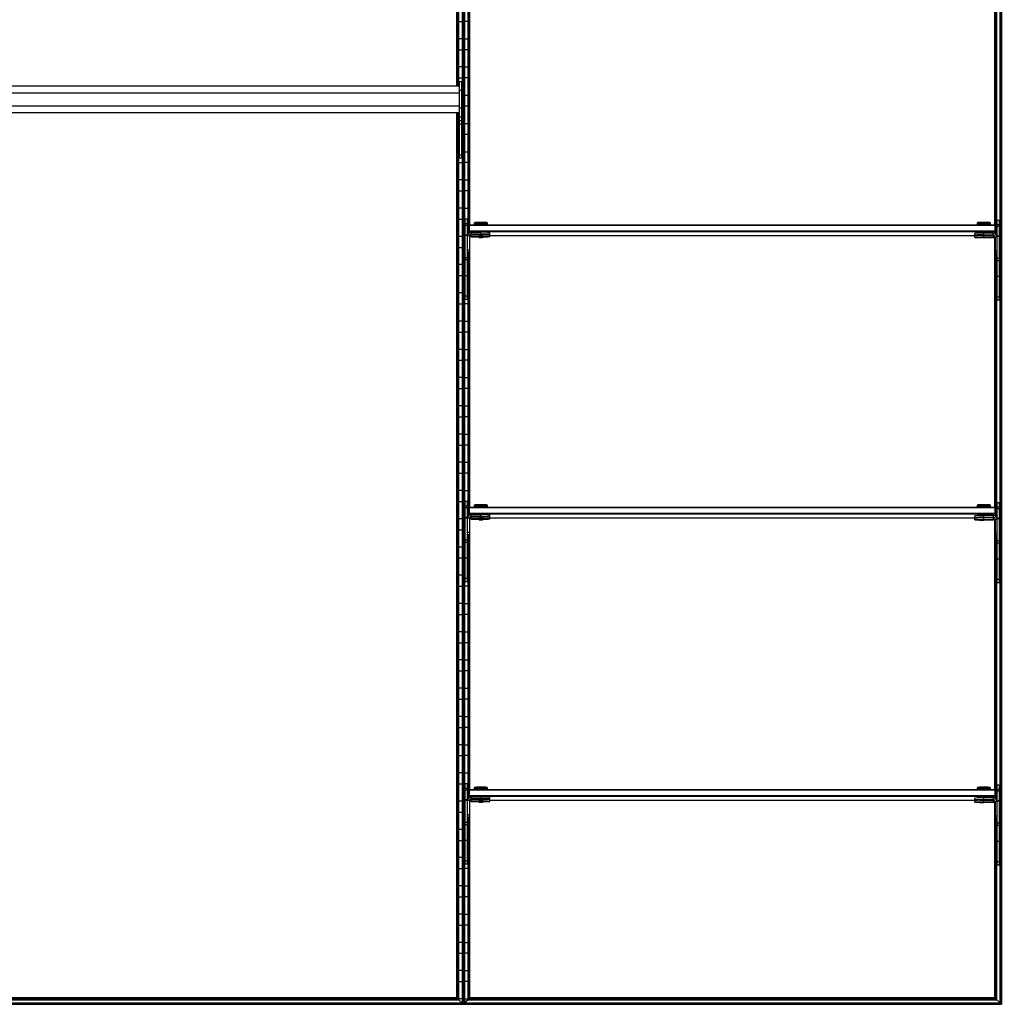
# Model space of a CAD drawing. Header units: millimetres. Extents: x -305 to 1920, y -1200 to 1200.
# Tile 2 of 4: x 808 to 1920, y -1200 to -84. Entities that reach past the tile are written whole.
import ezdxf

# ---------------------------------------------------------------- set-up
doc = ezdxf.new("R2010")
doc.units = ezdxf.units.MM

msp = doc.modelspace()

# ---------------------------------------------------------------- linework, layer by layer
at = {"color": 7, "linetype": 'Continuous', "lineweight": 25}
for p, q in [((1309.1, 1198.5), (1309.1, -1198.5)), ((1309.5, -1198.8), (1309.5, 1198.8)), ((1310.3, 1199.7), (1310.3, -1199.7)), ((1310.6, -1200), (1310.6, 1200)), ((1311, 1199.7), (1311, -1199.7)), ((1311.8, -1198.8), (1311.8, 1198.8)), ((1312.1, 1198.5), (1312.1, -1198.5)), ((1918.9, -1198.5), (1918.9, 1198.5)), ((1919.2, 1198.8), (1919.2, -1198.8)), ((1920, -1199.7), (1920, 1199.7)), ((1920.4, 1200), (1920.4, -1200)), ((1303.2, -159.5), (1303.2, 767.2)), ((1303.9, 767.2), (1303.9, -159.5)), ((1304.2, -159.5), (1304.2, 767.2)), ((1305, 767.2), (1305, -159.5)), ((1305.4, -159.5), (1305.4, 767.2)), ((1318.1, -316.5), (1318.1, -10.7)), ((1912.9, -316.5), (1912.9, -11.7)), ((1315.9, -327.5), (1315.9, -28.1)), ((1316.2, -28.1), (1316.2, -326.9)), ((1317, -317), (1317, -28.1)), ((1317.4, -28.1), (1317.4, -316.6)), ((1913.6, -316.6), (1913.6, -29.1)), ((1914, -29.1), (1914, -317)), ((1914.8, -327.9), (1914.8, -29.1)), ((1915.1, -29.1), (1915.1, -328.5)), ((1305.4, -86.2), (1309.1, -86.2)), ((1315.9, -86.2), (1312.1, -86.2)), ((1309.1, -105.8), (1305.4, -105.8)), ((1312.1, -105.8), (1315.9, -105.8)), ((1305.4, -118.2), (1309.1, -118.2)), ((1315.9, -118.2), (1312.1, -118.2)), ((1309.1, -137.8), (1305.4, -137.8)), ((1312.1, -137.8), (1315.9, -137.8)), ((1305.4, -150.2), (1309.1, -150.2)), ((1308.7, -154.5), (1305.7, -154.5)), ((1305.7, -154.5), (1305.7, -241.2)), ((1308.7, -154.5), (1308.7, -241.2)), ((1315.9, -150.2), (1312.1, -150.2)), ((1305.7, -159.5), (309.7, -159.5)), ((309.7, -166.9), (1305.7, -166.9)), ((1308.7, -164.3), (1305.7, -164.3)), ((1309.1, -169.8), (1308.7, -169.8)), ((1312.1, -169.8), (1315.9, -169.8)), ((309.7, -181.9), (1305.7, -181.9)), ((309.7, -189.5), (1305.7, -189.5)), ((1303.2, -1192.5), (1303.2, -189.5)), ((1303.9, -189.5), (1303.9, -1193.2)), ((1304.2, -1193.6), (1304.2, -189.5)), ((1305, -189.5), (1305, -1194.4)), ((1305.4, -1194.8), (1305.4, -189.5)), ((1308.7, -184.3), (1305.7, -184.3)), ((1308.7, -184.5), (1305.7, -184.5)), ((1308.7, -182.2), (1309.1, -182.2)), ((1315.9, -182.2), (1312.1, -182.2)), ((1308.7, -194.5), (1305.7, -194.5)), ((1308.7, -198.9), (1305.7, -198.9)), ((1305.7, -201.8), (1305.4, -201.8)), ((1308.7, -202.5), (1305.7, -202.5)), ((1309.1, -201.8), (1308.7, -201.8)), ((1312.1, -201.8), (1315.9, -201.8)), ((1305.4, -214.2), (1305.7, -214.2)), ((1308.7, -214.2), (1309.1, -214.2)), ((1315.9, -214.2), (1312.1, -214.2)), ((1305.7, -233.8), (1305.4, -233.8)), ((1309.1, -233.8), (1308.7, -233.8)), ((1312.1, -233.8), (1315.9, -233.8)), ((1308.7, -237.6), (1305.7, -237.6)), ((1308.7, -241.2), (1305.7, -241.2)), ((1305.4, -246.2), (1309.1, -246.2)), ((1315.9, -246.2), (1312.1, -246.2)), ((1309.1, -265.8), (1305.4, -265.8)), ((1312.1, -265.8), (1315.9, -265.8)), ((1305.4, -278.2), (1309.1, -278.2)), ((1315.9, -278.2), (1312.1, -278.2)), ((1309.1, -297.8), (1305.4, -297.8)), ((1312.1, -297.8), (1315.9, -297.8)), ((1305.4, -310.2), (1309.1, -310.2)), ((1315.9, -310.2), (1312.1, -310.2)), ((1312.5, -401.2), (1312.5, -310.2)), ((1315.5, -401.2), (1315.5, -310.2)), ((1915.5, -402.2), (1915.5, -311.2)), ((1915.5, -311.2), (1918.5, -311.2)), ((1918.5, -402.2), (1918.5, -311.2)), ((1315.5, -315.5), (1312.5, -315.5)), ((1315.5, -317.4), (1312.5, -317.4)), ((1316.5, -317.5), (1317.5, -316.5)), ((1316.5, -317.5), (1316.5, -326.5)), ((1316.5, -317.5), (1317.5, -317.5)), ((1317.5, -323.5), (1316.5, -323.5)), ((1317.5, -324.5), (1316.5, -323.5)), ((1317.5, -325.7), (1317.5, -316.5)), ((1317.5, -316.5), (1913.5, -316.5)), ((1913.5, -317.5), (1317.5, -317.5)), ((1317.5, -323.5), (1913.5, -323.5)), ((1323.7, -314.1), (1323, -314.9)), ((1323, -314.9), (1323, -316.3)), ((1323.7, -316.3), (1323.7, -316.5)), ((1330.5, -316.2), (1330.5, -314)), ((1330.5, -316.2), (1330.5, -316.5)), ((1338, -314.9), (1337.2, -314.1)), ((1337.2, -316.5), (1337.2, -316.3)), ((1338, -316.3), (1338, -314.9)), ((1893.7, -314.1), (1893, -314.9)), ((1893, -314.9), (1893, -316.3)), ((1893.7, -316.3), (1893.7, -316.5)), ((1900.5, -316.2), (1900.5, -314)), ((1900.5, -316.2), (1900.5, -316.5)), ((1908, -314.9), (1907.2, -314.1)), ((1907.2, -316.5), (1907.2, -316.3)), ((1908, -316.3), (1908, -314.9)), ((1913.5, -326.7), (1913.5, -316.5)), ((1914.5, -317.5), (1913.5, -316.5)), ((1914.5, -317.5), (1913.5, -317.5)), ((1913.5, -323.5), (1914.5, -323.5)), ((1913.5, -324.5), (1914.5, -323.5)), ((1914.5, -317.5), (1914.5, -327.5)), ((1918.5, -316.5), (1915.5, -316.5)), ((1918.5, -318.4), (1915.5, -318.4)), ((1309.1, -329.8), (1305.4, -329.8)), ((1312.1, -329.8), (1312.5, -329.8)), ((1315.5, -328.4), (1312.5, -328.4)), ((1315.5, -328.9), (1312.5, -328.9)), ((1317.5, -329.2), (1315.5, -329.2)), ((1913.5, -324.5), (1317.5, -324.5)), ((1317.5, -329.2), (1317.5, -348.1)), ((1318.1, -636.5), (1318.1, -330.7)), ((1319.5, -327.5), (1319.5, -325.2)), ((1330.5, -325.2), (1319.5, -325.2)), ((1330.5, -327.2), (1319.5, -327.2)), ((1319.5, -327.5), (1328, -327.5)), ((1319.5, -330.1), (1319.5, -327.8)), ((1328, -327.8), (1319.5, -327.8)), ((1330.5, -329.8), (1319.5, -329.8)), ((1319.5, -330.1), (1328, -330.1)), ((1328, -327.3), (1328, -327.8)), ((1328, -327.8), (1328.5, -328.3)), ((1328, -330), (1328, -330.5)), ((1328, -330.5), (1328.5, -331)), ((1330.5, -327.2), (1330.5, -325.2)), ((1330.5, -328.3), (1330.5, -327.3)), ((1330.5, -329.8), (1330.5, -328.4)), ((1330.5, -330.9), (1330.5, -329.9)), ((1332.5, -328.3), (1333, -327.8)), ((1332.5, -331), (1333, -330.5)), ((1333, -327.8), (1333, -327.3)), ((1333, -330.5), (1333, -330)), ((1340.5, -327.3), (1340.5, -325.3)), ((1340.5, -330), (1340.5, -328)), ((1340.5, -328.8), (1893.7, -328.8)), ((1890.5, -328.3), (1890.5, -326.3)), ((1890.5, -331), (1890.5, -329)), ((1893.7, -325.3), (1893.7, -326.2)), ((1893.7, -328.5), (1893.7, -328.8)), ((1898.5, -328.3), (1898.5, -328.3)), ((1898.5, -330.9), (1898.5, -331)), ((1900.5, -328.2), (1900.5, -325.2)), ((1911.5, -326.2), (1900.5, -326.2)), ((1911.5, -328.2), (1900.5, -328.2)), ((1900.5, -328.3), (1900.5, -328.3)), ((1900.5, -328.4), (1900.5, -328.4)), ((1900.5, -328.5), (1911.5, -328.5)), ((1900.5, -330.8), (1900.5, -328.5)), ((1911.5, -328.8), (1900.5, -328.8)), ((1911.5, -330.8), (1900.5, -330.8)), ((1900.5, -330.9), (1900.5, -330.9)), ((1900.5, -331), (1900.5, -331)), ((1900.5, -331.1), (1911.5, -331.1)), ((1902.5, -328.3), (1902.5, -328.3)), ((1902.5, -331), (1902.5, -330.9)), ((1907.2, -326.2), (1907.2, -325.3)), ((1907.2, -328.8), (1907.2, -328.5)), ((1911.5, -328.5), (1911.5, -326.2)), ((1911.5, -331.1), (1911.5, -328.8)), ((1912, -328.8), (1912.5, -328.8)), ((1912.9, -636.5), (1912.9, -331.7)), ((1913.5, -330.2), (1915.5, -330.2)), ((1913.5, -330.2), (1913.5, -349.1)), ((1918.5, -329.4), (1915.5, -329.4)), ((1918.5, -329.9), (1915.5, -329.9)), ((1305.4, -342.2), (1309.1, -342.2)), ((1312.5, -342.2), (1312.1, -342.2)), ((1317.5, -345.2), (1315.5, -345.2)), ((1317.5, -345.5), (1315.5, -345.5)), ((1315.5, -353.9), (1312.5, -353.9)), ((1315.5, -356.5), (1312.5, -356.5)), ((1317.5, -347.8), (1315.5, -347.8)), ((1317.5, -348.1), (1315.5, -348.1)), ((1315.9, -647.5), (1315.9, -348.1)), ((1316.2, -348.1), (1316.2, -646.9)), ((1317, -637), (1317, -348.1)), ((1317.4, -348.1), (1317.4, -636.6)), ((1913.5, -346.2), (1915.5, -346.2)), ((1913.5, -346.5), (1915.5, -346.5)), ((1913.5, -348.8), (1915.5, -348.8)), ((1913.5, -349.1), (1915.5, -349.1)), ((1913.6, -636.6), (1913.6, -349.1)), ((1914, -349.1), (1914, -637)), ((1914.8, -647.9), (1914.8, -349.1)), ((1915.1, -349.1), (1915.1, -648.5)), ((1918.5, -354.9), (1915.5, -354.9)), ((1309.1, -361.8), (1305.4, -361.8)), ((1312.1, -361.8), (1312.5, -361.8)), ((1315.5, -361.8), (1315.9, -361.8)), ((1918.5, -357.5), (1915.5, -357.5)), ((1305.4, -374.2), (1309.1, -374.2)), ((1312.5, -374.2), (1312.1, -374.2)), ((1315.5, -374.4), (1312.5, -374.4)), ((1315.9, -374.2), (1315.5, -374.2)), ((1918.5, -375.4), (1915.5, -375.4)), ((1309.1, -393.8), (1305.4, -393.8)), ((1312.1, -393.8), (1312.5, -393.8)), ((1315.5, -397.6), (1312.5, -397.6)), ((1315.5, -401.2), (1312.5, -401.2)), ((1315.5, -393.8), (1315.9, -393.8)), ((1918.5, -398.6), (1915.5, -398.6)), ((1305.4, -406.2), (1309.1, -406.2)), ((1315.9, -406.2), (1312.1, -406.2)), ((1918.5, -402.2), (1915.5, -402.2)), ((1309.1, -425.8), (1305.4, -425.8)), ((1312.1, -425.8), (1315.9, -425.8)), ((1305.4, -438.2), (1309.1, -438.2)), ((1315.9, -438.2), (1312.1, -438.2)), ((1309.1, -457.8), (1305.4, -457.8)), ((1312.1, -457.8), (1315.9, -457.8)), ((1305.4, -470.2), (1309.1, -470.2)), ((1315.9, -470.2), (1312.1, -470.2)), ((1309.1, -489.8), (1305.4, -489.8)), ((1312.1, -489.8), (1315.9, -489.8)), ((1305.4, -502.2), (1309.1, -502.2)), ((1315.9, -502.2), (1312.1, -502.2)), ((1309.1, -521.8), (1305.4, -521.8)), ((1312.1, -521.8), (1315.9, -521.8)), ((1305.4, -534.2), (1309.1, -534.2)), ((1315.9, -534.2), (1312.1, -534.2)), ((1309.1, -553.8), (1305.4, -553.8)), ((1312.1, -553.8), (1315.9, -553.8)), ((1305.4, -566.2), (1309.1, -566.2)), ((1315.9, -566.2), (1312.1, -566.2)), ((1309.1, -585.8), (1305.4, -585.8)), ((1312.1, -585.8), (1315.9, -585.8)), ((1305.4, -598.2), (1309.1, -598.2)), ((1315.9, -598.2), (1312.1, -598.2)), ((1309.1, -617.8), (1305.4, -617.8)), ((1312.1, -617.8), (1315.9, -617.8)), ((1305.4, -630.2), (1309.1, -630.2)), ((1315.9, -630.2), (1312.1, -630.2)), ((1312.5, -721.2), (1312.5, -630.2)), ((1315.5, -635.5), (1312.5, -635.5)), ((1315.5, -721.2), (1315.5, -630.2)), ((1323.7, -634.1), (1323, -634.9)), ((1323, -634.9), (1323, -636.3)), ((1330.5, -636.2), (1330.5, -634)), ((1338, -634.9), (1337.2, -634.1)), ((1338, -636.3), (1338, -634.9)), ((1893.7, -634.1), (1893, -634.9)), ((1893, -634.9), (1893, -636.3)), ((1900.5, -636.2), (1900.5, -634)), ((1908, -634.9), (1907.2, -634.1)), ((1908, -636.3), (1908, -634.9)), ((1915.5, -722.2), (1915.5, -631.2)), ((1915.5, -631.2), (1918.5, -631.2)), ((1918.5, -722.2), (1918.5, -631.2)), ((1315.5, -637.4), (1312.5, -637.4)), ((1316.5, -637.5), (1317.5, -636.5)), ((1316.5, -637.5), (1316.5, -646.5)), ((1316.5, -637.5), (1317.5, -637.5)), ((1317.5, -644.5), (1316.5, -643.5)), ((1317.5, -643.5), (1316.5, -643.5)), ((1317.5, -645.7), (1317.5, -636.5)), ((1317.5, -636.5), (1913.5, -636.5)), ((1913.5, -637.5), (1317.5, -637.5)), ((1317.5, -643.5), (1913.5, -643.5)), ((1913.5, -644.5), (1317.5, -644.5)), ((1319.5, -647.5), (1319.5, -645.2)), ((1330.5, -645.2), (1319.5, -645.2)), ((1323.7, -636.3), (1323.7, -636.5)), ((1330.5, -636.2), (1330.5, -636.5)), ((1330.5, -647.2), (1330.5, -645.2)), ((1337.2, -636.5), (1337.2, -636.3)), ((1340.5, -647.3), (1340.5, -645.3)), ((1890.5, -648.3), (1890.5, -646.3)), ((1893.7, -636.3), (1893.7, -636.5)), ((1893.7, -645.3), (1893.7, -646.2)), ((1900.5, -636.2), (1900.5, -636.5)), ((1900.5, -648.2), (1900.5, -645.2)), ((1911.5, -646.2), (1900.5, -646.2)), ((1907.2, -636.5), (1907.2, -636.3)), ((1907.2, -646.2), (1907.2, -645.3)), ((1911.5, -648.5), (1911.5, -646.2)), ((1913.5, -646.7), (1913.5, -636.5)), ((1914.5, -637.5), (1913.5, -636.5)), ((1914.5, -637.5), (1913.5, -637.5)), ((1913.5, -643.5), (1914.5, -643.5)), ((1913.5, -644.5), (1914.5, -643.5)), ((1914.5, -637.5), (1914.5, -647.5)), ((1918.5, -636.5), (1915.5, -636.5)), ((1918.5, -638.4), (1915.5, -638.4)), ((1309.1, -649.8), (1305.4, -649.8)), ((1312.1, -649.8), (1312.5, -649.8)), ((1315.5, -648.4), (1312.5, -648.4)), ((1315.5, -648.9), (1312.5, -648.9)), ((1317.5, -649.2), (1315.5, -649.2)), ((1317.5, -649.2), (1317.5, -668.1)), ((1318.1, -956.5), (1318.1, -650.7)), ((1330.5, -647.2), (1319.5, -647.2)), ((1319.5, -647.5), (1328, -647.5)), ((1319.5, -650.1), (1319.5, -647.8)), ((1328, -647.8), (1319.5, -647.8)), ((1330.5, -649.8), (1319.5, -649.8)), ((1319.5, -650.1), (1328, -650.1)), ((1328, -647.3), (1328, -647.8)), ((1328, -647.8), (1328.5, -648.3)), ((1328, -650), (1328, -650.5)), ((1328, -650.5), (1328.5, -651)), ((1330.5, -648.3), (1330.5, -647.3)), ((1330.5, -649.8), (1330.5, -648.4)), ((1330.5, -650.9), (1330.5, -649.9)), ((1332.5, -648.3), (1333, -647.8)), ((1332.5, -651), (1333, -650.5)), ((1333, -647.8), (1333, -647.3)), ((1333, -650.5), (1333, -650)), ((1340.5, -650), (1340.5, -648)), ((1340.5, -648.8), (1893.7, -648.8)), ((1890.5, -651), (1890.5, -649)), ((1893.7, -648.5), (1893.7, -648.8)), ((1898.5, -648.3), (1898.5, -648.3)), ((1898.5, -650.9), (1898.5, -651)), ((1911.5, -648.2), (1900.5, -648.2)), ((1900.5, -648.3), (1900.5, -648.3)), ((1900.5, -648.4), (1900.5, -648.4)), ((1900.5, -650.8), (1900.5, -648.5)), ((1900.5, -648.5), (1911.5, -648.5)), ((1911.5, -648.8), (1900.5, -648.8)), ((1911.5, -650.8), (1900.5, -650.8)), ((1900.5, -650.9), (1900.5, -650.9)), ((1900.5, -651), (1900.5, -651)), ((1900.5, -651.1), (1911.5, -651.1)), ((1902.5, -648.3), (1902.5, -648.3)), ((1902.5, -651), (1902.5, -650.9)), ((1907.2, -648.8), (1907.2, -648.5)), ((1911.5, -651.1), (1911.5, -648.8)), ((1912, -648.8), (1912.5, -648.8)), ((1912.9, -956.5), (1912.9, -651.7)), ((1913.5, -650.2), (1913.5, -669.1)), ((1913.5, -650.2), (1915.5, -650.2)), ((1918.5, -649.4), (1915.5, -649.4)), ((1918.5, -649.9), (1915.5, -649.9)), ((1305.4, -662.2), (1309.1, -662.2)), ((1312.5, -662.2), (1312.1, -662.2)), ((1317.5, -665.2), (1315.5, -665.2)), ((1317.5, -665.5), (1315.5, -665.5)), ((1317.5, -667.8), (1315.5, -667.8)), ((1317.5, -668.1), (1315.5, -668.1)), ((1315.9, -967.5), (1315.9, -668.1)), ((1316.2, -668.1), (1316.2, -966.9)), ((1317, -957), (1317, -668.1)), ((1317.4, -668.1), (1317.4, -956.6)), ((1913.5, -666.2), (1915.5, -666.2)), ((1913.5, -666.5), (1915.5, -666.5)), ((1913.5, -668.8), (1915.5, -668.8)), ((1913.5, -669.1), (1915.5, -669.1)), ((1913.6, -956.6), (1913.6, -669.1)), ((1914, -669.1), (1914, -957)), ((1914.8, -967.9), (1914.8, -669.1)), ((1915.1, -669.1), (1915.1, -968.5)), ((1315.5, -673.9), (1312.5, -673.9)), ((1315.5, -676.5), (1312.5, -676.5)), ((1918.5, -674.9), (1915.5, -674.9)), ((1918.5, -677.5), (1915.5, -677.5)), ((1309.1, -681.8), (1305.4, -681.8)), ((1312.1, -681.8), (1312.5, -681.8)), ((1315.5, -681.8), (1315.9, -681.8)), ((1305.4, -694.2), (1309.1, -694.2)), ((1312.5, -694.2), (1312.1, -694.2)), ((1315.5, -694.4), (1312.5, -694.4)), ((1315.9, -694.2), (1315.5, -694.2)), ((1918.5, -695.4), (1915.5, -695.4)), ((1309.1, -713.8), (1305.4, -713.8)), ((1312.1, -713.8), (1312.5, -713.8)), ((1315.5, -713.8), (1315.9, -713.8)), ((1315.5, -717.6), (1312.5, -717.6)), ((1315.5, -721.2), (1312.5, -721.2)), ((1918.5, -718.6), (1915.5, -718.6)), ((1918.5, -722.2), (1915.5, -722.2)), ((1305.4, -726.2), (1309.1, -726.2)), ((1315.9, -726.2), (1312.1, -726.2)), ((1309.1, -745.8), (1305.4, -745.8)), ((1312.1, -745.8), (1315.9, -745.8)), ((1305.4, -758.2), (1309.1, -758.2)), ((1315.9, -758.2), (1312.1, -758.2)), ((1309.1, -777.8), (1305.4, -777.8)), ((1312.1, -777.8), (1315.9, -777.8)), ((1305.4, -790.2), (1309.1, -790.2)), ((1315.9, -790.2), (1312.1, -790.2)), ((1309.1, -809.8), (1305.4, -809.8)), ((1312.1, -809.8), (1315.9, -809.8)), ((1305.4, -822.2), (1309.1, -822.2)), ((1315.9, -822.2), (1312.1, -822.2)), ((1309.1, -841.8), (1305.4, -841.8)), ((1312.1, -841.8), (1315.9, -841.8)), ((1305.4, -854.2), (1309.1, -854.2)), ((1315.9, -854.2), (1312.1, -854.2)), ((1309.1, -873.8), (1305.4, -873.8)), ((1312.1, -873.8), (1315.9, -873.8)), ((1305.4, -886.2), (1309.1, -886.2)), ((1315.9, -886.2), (1312.1, -886.2)), ((1309.1, -905.8), (1305.4, -905.8)), ((1312.1, -905.8), (1315.9, -905.8)), ((1305.4, -918.2), (1309.1, -918.2)), ((1315.9, -918.2), (1312.1, -918.2)), ((1309.1, -937.8), (1305.4, -937.8)), ((1312.1, -937.8), (1315.9, -937.8)), ((1305.4, -950.2), (1309.1, -950.2)), ((1315.9, -950.2), (1312.1, -950.2)), ((1312.5, -1041.2), (1312.5, -950.2)), ((1315.5, -955.5), (1312.5, -955.5)), ((1315.5, -957.4), (1312.5, -957.4)), ((1315.5, -1041.2), (1315.5, -950.2)), ((1316.5, -957.5), (1317.5, -956.5)), ((1316.5, -957.5), (1316.5, -966.5)), ((1316.5, -957.5), (1317.5, -957.5)), ((1317.5, -965.7), (1317.5, -956.5)), ((1317.5, -956.5), (1913.5, -956.5)), ((1913.5, -957.5), (1317.5, -957.5)), ((1323.7, -954.1), (1323, -954.9)), ((1323, -954.9), (1323, -956.3)), ((1323.7, -956.3), (1323.7, -956.5)), ((1330.5, -956.2), (1330.5, -954)), ((1330.5, -956.2), (1330.5, -956.5)), ((1338, -954.9), (1337.2, -954.1)), ((1337.2, -956.5), (1337.2, -956.3)), ((1338, -956.3), (1338, -954.9)), ((1893.7, -954.1), (1893, -954.9)), ((1893, -954.9), (1893, -956.3)), ((1893.7, -956.3), (1893.7, -956.5)), ((1900.5, -956.2), (1900.5, -954)), ((1900.5, -956.2), (1900.5, -956.5)), ((1908, -954.9), (1907.2, -954.1)), ((1907.2, -956.5), (1907.2, -956.3)), ((1908, -956.3), (1908, -954.9)), ((1913.5, -966.7), (1913.5, -956.5)), ((1914.5, -957.5), (1913.5, -956.5)), ((1914.5, -957.5), (1913.5, -957.5)), ((1914.5, -957.5), (1914.5, -967.5)), ((1915.5, -1042.2), (1915.5, -951.2)), ((1915.5, -951.2), (1918.5, -951.2)), ((1918.5, -956.5), (1915.5, -956.5)), ((1918.5, -958.4), (1915.5, -958.4)), ((1918.5, -1042.2), (1918.5, -951.2)), ((1309.1, -969.8), (1305.4, -969.8)), ((1312.1, -969.8), (1312.5, -969.8)), ((1315.5, -968.4), (1312.5, -968.4)), ((1315.5, -968.9), (1312.5, -968.9)), ((1317.5, -969.2), (1315.5, -969.2)), ((1317.5, -963.5), (1316.5, -963.5)), ((1317.5, -964.5), (1316.5, -963.5)), ((1317.5, -963.5), (1913.5, -963.5)), ((1913.5, -964.5), (1317.5, -964.5)), ((1317.5, -969.2), (1317.5, -988.1)), ((1318.1, -1192.5), (1318.1, -970.7)), ((1319.5, -967.5), (1319.5, -965.2)), ((1330.5, -965.2), (1319.5, -965.2)), ((1330.5, -967.2), (1319.5, -967.2)), ((1319.5, -967.5), (1328, -967.5)), ((1319.5, -970.1), (1319.5, -967.8)), ((1328, -967.8), (1319.5, -967.8)), ((1330.5, -969.8), (1319.5, -969.8)), ((1319.5, -970.1), (1328, -970.1)), ((1328, -967.3), (1328, -967.8)), ((1328, -967.8), (1328.5, -968.3)), ((1328, -970), (1328, -970.5)), ((1328, -970.5), (1328.5, -971)), ((1330.5, -967.2), (1330.5, -965.2)), ((1330.5, -968.3), (1330.5, -967.3)), ((1330.5, -969.8), (1330.5, -968.4)), ((1330.5, -970.9), (1330.5, -969.9)), ((1332.5, -968.3), (1333, -967.8)), ((1332.5, -971), (1333, -970.5)), ((1333, -967.8), (1333, -967.3)), ((1333, -970.5), (1333, -970)), ((1340.5, -967.3), (1340.5, -965.3)), ((1340.5, -970), (1340.5, -968)), ((1340.5, -968.8), (1893.7, -968.8)), ((1890.5, -968.3), (1890.5, -966.3)), ((1890.5, -971), (1890.5, -969)), ((1893.7, -965.3), (1893.7, -966.2)), ((1893.7, -968.5), (1893.7, -968.8)), ((1898.5, -968.3), (1898.5, -968.3)), ((1900.5, -968.2), (1900.5, -965.2)), ((1911.5, -966.2), (1900.5, -966.2)), ((1911.5, -968.2), (1900.5, -968.2)), ((1900.5, -968.3), (1900.5, -968.3)), ((1900.5, -968.4), (1900.5, -968.4)), ((1900.5, -970.8), (1900.5, -968.5)), ((1900.5, -968.5), (1911.5, -968.5)), ((1911.5, -968.8), (1900.5, -968.8)), ((1902.5, -968.3), (1902.5, -968.3)), ((1907.2, -966.2), (1907.2, -965.3)), ((1907.2, -968.8), (1907.2, -968.5)), ((1911.5, -968.5), (1911.5, -966.2)), ((1911.5, -971.1), (1911.5, -968.8)), ((1912, -968.8), (1912.5, -968.8)), ((1913.5, -963.5), (1914.5, -963.5)), ((1913.5, -964.5), (1914.5, -963.5)), ((1913.5, -970.2), (1913.5, -989.1)), ((1913.5, -970.2), (1915.5, -970.2)), ((1918.5, -969.4), (1915.5, -969.4)), ((1918.5, -969.9), (1915.5, -969.9)), ((1898.5, -970.9), (1898.5, -971)), ((1911.5, -970.8), (1900.5, -970.8)), ((1900.5, -970.9), (1900.5, -970.9)), ((1900.5, -971), (1900.5, -971)), ((1900.5, -971.1), (1911.5, -971.1)), ((1902.5, -971), (1902.5, -970.9)), ((1912.9, -1192.5), (1912.9, -971.7)), ((1305.4, -982.2), (1309.1, -982.2)), ((1312.5, -982.2), (1312.1, -982.2)), ((1317.5, -985.2), (1315.5, -985.2)), ((1317.5, -985.5), (1315.5, -985.5)), ((1317.5, -987.8), (1315.5, -987.8)), ((1317.5, -988.1), (1315.5, -988.1)), ((1315.9, -1194.8), (1315.9, -988.1)), ((1316.2, -988.1), (1316.2, -1194.4)), ((1317, -1193.6), (1317, -988.1)), ((1317.4, -988.1), (1317.4, -1193.2)), ((1913.5, -986.2), (1915.5, -986.2)), ((1913.5, -986.5), (1915.5, -986.5)), ((1913.5, -988.8), (1915.5, -988.8)), ((1913.5, -989.1), (1915.5, -989.1)), ((1913.6, -1193.2), (1913.6, -989.1)), ((1914, -989.1), (1914, -1193.6)), ((1914.8, -1194.4), (1914.8, -989.1)), ((1915.1, -989.1), (1915.1, -1194.8)), ((1309.1, -1001.8), (1305.4, -1001.8)), ((1312.1, -1001.8), (1312.5, -1001.8)), ((1315.5, -993.9), (1312.5, -993.9)), ((1315.5, -996.5), (1312.5, -996.5)), ((1315.5, -1001.8), (1315.9, -1001.8)), ((1918.5, -994.9), (1915.5, -994.9)), ((1918.5, -997.5), (1915.5, -997.5)), ((1305.4, -1014.2), (1309.1, -1014.2)), ((1312.5, -1014.2), (1312.1, -1014.2)), ((1315.5, -1014.4), (1312.5, -1014.4)), ((1315.9, -1014.2), (1315.5, -1014.2)), ((1918.5, -1015.4), (1915.5, -1015.4)), ((1309.1, -1033.8), (1305.4, -1033.8)), ((1312.1, -1033.8), (1312.5, -1033.8)), ((1315.5, -1037.6), (1312.5, -1037.6)), ((1315.5, -1033.8), (1315.9, -1033.8)), ((1305.4, -1046.2), (1309.1, -1046.2)), ((1315.9, -1046.2), (1312.1, -1046.2)), ((1315.5, -1041.2), (1312.5, -1041.2)), ((1918.5, -1038.6), (1915.5, -1038.6)), ((1918.5, -1042.2), (1915.5, -1042.2)), ((1309.1, -1065.8), (1305.4, -1065.8)), ((1312.1, -1065.8), (1315.9, -1065.8)), ((1305.4, -1078.2), (1309.1, -1078.2)), ((1315.9, -1078.2), (1312.1, -1078.2)), ((1309.1, -1097.8), (1305.4, -1097.8)), ((1312.1, -1097.8), (1315.9, -1097.8)), ((1305.4, -1110.2), (1309.1, -1110.2)), ((1315.9, -1110.2), (1312.1, -1110.2)), ((1309.1, -1129.8), (1305.4, -1129.8)), ((1312.1, -1129.8), (1315.9, -1129.8)), ((1305.4, -1142.2), (1309.1, -1142.2)), ((1315.9, -1142.2), (1312.1, -1142.2)), ((1309.1, -1161.8), (1305.4, -1161.8)), ((1312.1, -1161.8), (1315.9, -1161.8)), ((1305.4, -1174.2), (1309.1, -1174.2)), ((1315.9, -1174.2), (1312.1, -1174.2)), ((311.3, -1193.6), (1304.2, -1193.6)), ((311.6, -1193.2), (1303.9, -1193.2)), ((1303.2, -1192.5), (312.3, -1192.5)), ((1303.2, -1192.5), (1303.9, -1193.2)), ((1305, -1194.4), (1304.2, -1193.6)), ((1309.1, -1193.8), (1305.4, -1193.8)), ((1312.1, -1193.8), (1315.9, -1193.8)), ((1316.2, -1194.4), (1317, -1193.6)), ((1317, -1193.6), (1914, -1193.6)), ((1318.1, -1192.5), (1317.4, -1193.2)), ((1317.4, -1193.2), (1913.6, -1193.2)), ((1912.9, -1192.5), (1318.1, -1192.5)), ((1912.9, -1192.5), (1920.4, -1200)), ((-304.9, -1200), (1920.4, -1200)), ((305.2, -1199.7), (1310.3, -1199.7)), ((306, -1198.8), (1309.5, -1198.8)), ((306.4, -1198.5), (1309.1, -1198.5)), ((310.1, -1194.8), (1305.4, -1194.8)), ((310.5, -1194.4), (1305, -1194.4)), ((1305.4, -1194.8), (1309.1, -1198.5)), ((1310.3, -1199.7), (1309.5, -1198.8)), ((1311, -1199.7), (1311.8, -1198.8)), ((1311, -1199.7), (1920, -1199.7)), ((1311.8, -1198.8), (1919.2, -1198.8)), ((1315.9, -1194.8), (1312.1, -1198.5)), ((1312.1, -1198.5), (1918.9, -1198.5)), ((1315.9, -1194.8), (1915.1, -1194.8)), ((1316.2, -1194.4), (1914.8, -1194.4))]:
    msp.add_line(p, q, dxfattribs=at)
at = {"color": 7, "linetype": 'Continuous', "lineweight": 25, "flags": 128}
for points in [[(1323.4, -316.4), (1323.2, -316.4), (1323, -316.3), (1323.2, -316.3), (1323.7, -316.3), (1324.6, -316.3), (1325.8, -316.2), (1327.2, -316.2), (1328.8, -316.2), (1330.5, -316.2)], [(1323.7, -316.4), (1323.7, -316.4), (1323.5, -316.4)], [(1330.5, -316.2), (1332.2, -316.2), (1333.7, -316.2), (1335.2, -316.2), (1336.4, -316.3), (1337.2, -316.3), (1337.8, -316.3), (1338, -316.3), (1337.8, -316.4), (1337.2, -316.4), (1337.2, -316.4)], [(1893.4, -316.4), (1893.2, -316.4), (1893, -316.3), (1893.2, -316.3), (1893.7, -316.3), (1894.6, -316.3), (1895.8, -316.2), (1897.2, -316.2), (1898.8, -316.2), (1900.5, -316.2)], [(1893.7, -316.4), (1893.7, -316.4), (1893.5, -316.4)], [(1900.5, -316.2), (1902.2, -316.2), (1903.7, -316.2), (1905.2, -316.2), (1906.4, -316.3), (1907.2, -316.3), (1907.8, -316.3), (1908, -316.3), (1907.8, -316.4), (1907.2, -316.4), (1907.2, -316.4)], [(1319.5, -327.8), (1318.7, -327.9), (1318.2, -328)], [(1328, -327.8), (1328, -327.8), (1328.2, -327.8), (1328.7, -327.8), (1329.5, -327.8), (1330.5, -327.8)], [(1328, -330.5), (1328, -330.5), (1328.2, -330.4), (1328.7, -330.4), (1329.5, -330.4), (1330.5, -330.4)], [(1330.5, -328.3), (1329.7, -328.3), (1329.1, -328.3), (1328.6, -328.3), (1328.5, -328.3), (1328.6, -328.4), (1329.1, -328.4), (1329.7, -328.4), (1330.5, -328.4)], [(1330.5, -330.9), (1329.7, -330.9), (1329.1, -330.9), (1328.6, -330.9), (1328.5, -331), (1328.6, -331), (1329.1, -331), (1329.7, -331), (1330.5, -331)], [(1330.5, -327.8), (1331.4, -327.8), (1332.3, -327.8), (1332.8, -327.8), (1333, -327.8), (1333, -327.8)], [(1330.5, -328.4), (1331.3, -328.4), (1331.9, -328.4), (1332.3, -328.4), (1332.5, -328.3), (1332.3, -328.3), (1331.9, -328.3), (1331.3, -328.3), (1330.5, -328.3)], [(1330.5, -330.4), (1331.4, -330.4), (1332.3, -330.4), (1332.8, -330.4), (1333, -330.5), (1333, -330.5)], [(1330.5, -331), (1331.3, -331), (1331.9, -331), (1332.3, -331), (1332.5, -331), (1332.3, -330.9), (1331.9, -330.9), (1331.3, -330.9), (1330.5, -330.9)], [(1900.5, -328.4), (1899.6, -328.4), (1898.9, -328.4), (1898.4, -328.4), (1898.2, -328.3), (1898.4, -328.3), (1898.9, -328.3), (1899.6, -328.3), (1900.5, -328.3)], [(1900.5, -331), (1899.6, -331), (1898.9, -331), (1898.4, -331), (1898.2, -331), (1898.4, -330.9), (1898.9, -330.9), (1899.6, -330.9), (1900.5, -330.9)], [(1900.5, -328.3), (1899.7, -328.3), (1899.1, -328.3), (1898.6, -328.3), (1898.5, -328.3), (1898.6, -328.4), (1899.1, -328.4), (1899.7, -328.4), (1900.5, -328.4)], [(1900.5, -330.9), (1899.7, -330.9), (1899.1, -330.9), (1898.6, -330.9), (1898.5, -331), (1898.6, -331), (1899.1, -331), (1899.7, -331), (1900.5, -331)], [(1900.5, -328.4), (1901.3, -328.4), (1901.9, -328.4), (1902.3, -328.4), (1902.5, -328.3), (1902.3, -328.3), (1901.9, -328.3), (1901.3, -328.3), (1900.5, -328.3)], [(1900.5, -328.3), (1901.4, -328.3), (1902.1, -328.3), (1902.6, -328.3), (1902.7, -328.3), (1902.6, -328.4), (1902.1, -328.4), (1901.4, -328.4), (1900.5, -328.4)], [(1900.5, -331), (1901.3, -331), (1901.9, -331), (1902.3, -331), (1902.5, -331), (1902.3, -330.9), (1901.9, -330.9), (1901.3, -330.9), (1900.5, -330.9)], [(1900.5, -330.9), (1901.4, -330.9), (1902.1, -330.9), (1902.6, -330.9), (1902.7, -331), (1902.6, -331), (1902.1, -331), (1901.4, -331), (1900.5, -331)], [(1912.8, -329), (1912.3, -328.9), (1911.5, -328.8)], [(1323.7, -636.4), (1323.7, -636.4), (1323.2, -636.4), (1323, -636.3), (1323.2, -636.3), (1323.7, -636.3), (1324.6, -636.3), (1325.8, -636.2), (1327.2, -636.2), (1328.8, -636.2), (1330.5, -636.2)], [(1330.5, -636.2), (1332.2, -636.2), (1333.7, -636.2), (1335.2, -636.2), (1336.4, -636.3), (1337.2, -636.3), (1337.8, -636.3), (1338, -636.3), (1337.8, -636.4), (1337.2, -636.4), (1337.2, -636.4)], [(1893.7, -636.4), (1893.7, -636.4), (1893.2, -636.4), (1893, -636.3), (1893.2, -636.3), (1893.7, -636.3), (1894.6, -636.3), (1895.8, -636.2), (1897.2, -636.2), (1898.8, -636.2), (1900.5, -636.2)], [(1900.5, -636.2), (1902.2, -636.2), (1903.7, -636.2), (1905.2, -636.2), (1906.4, -636.3), (1907.2, -636.3), (1907.8, -636.3), (1908, -636.3), (1907.8, -636.4), (1907.2, -636.4), (1907.2, -636.4)], [(1319.5, -647.8), (1318.7, -647.9), (1318.2, -648)], [(1328, -647.8), (1328, -647.8), (1328.2, -647.8), (1328.7, -647.8), (1329.5, -647.8), (1330.5, -647.8)], [(1330.5, -648.3), (1329.7, -648.3), (1329.1, -648.3), (1328.6, -648.3), (1328.5, -648.3), (1328.6, -648.4), (1329.1, -648.4), (1329.7, -648.4), (1330.5, -648.4)], [(1330.5, -650.9), (1329.7, -650.9), (1329.1, -650.9), (1328.6, -650.9), (1328.5, -651), (1328.6, -651), (1329.1, -651), (1329.7, -651), (1330.5, -651)], [(1330.5, -648.4), (1331.3, -648.4), (1331.9, -648.4), (1332.3, -648.4), (1332.5, -648.3), (1332.3, -648.3), (1331.9, -648.3), (1331.3, -648.3), (1330.5, -648.3)], [(1330.5, -650.4), (1331.4, -650.4), (1332.3, -650.4), (1332.8, -650.4), (1333, -650.5), (1333, -650.5)], [(1330.5, -651), (1331.3, -651), (1331.9, -651), (1332.3, -651), (1332.5, -651), (1332.3, -650.9), (1331.9, -650.9), (1331.3, -650.9), (1330.5, -650.9)], [(1900.5, -648.4), (1899.6, -648.4), (1898.9, -648.4), (1898.4, -648.4), (1898.2, -648.3), (1898.4, -648.3), (1898.9, -648.3), (1899.6, -648.3), (1900.5, -648.3)], [(1900.5, -651), (1899.6, -651), (1898.9, -651), (1898.4, -651), (1898.2, -651), (1898.4, -650.9), (1898.9, -650.9), (1899.6, -650.9), (1900.5, -650.9)], [(1900.5, -648.3), (1899.7, -648.3), (1899.1, -648.3), (1898.6, -648.3), (1898.5, -648.3), (1898.6, -648.4), (1899.1, -648.4), (1899.7, -648.4), (1900.5, -648.4)], [(1900.5, -650.9), (1899.7, -650.9), (1899.1, -650.9), (1898.6, -650.9), (1898.5, -651), (1898.6, -651), (1899.1, -651), (1899.7, -651), (1900.5, -651)], [(1900.5, -648.4), (1901.3, -648.4), (1901.9, -648.4), (1902.3, -648.4), (1902.5, -648.3), (1902.3, -648.3), (1901.9, -648.3), (1901.3, -648.3), (1900.5, -648.3)], [(1900.5, -648.3), (1901.4, -648.3), (1902.1, -648.3), (1902.6, -648.3), (1902.7, -648.3), (1902.6, -648.4), (1902.1, -648.4), (1901.4, -648.4), (1900.5, -648.4)], [(1900.5, -651), (1901.3, -651), (1901.9, -651), (1902.3, -651), (1902.5, -651), (1902.3, -650.9), (1901.9, -650.9), (1901.3, -650.9), (1900.5, -650.9)], [(1900.5, -650.9), (1901.4, -650.9), (1902.1, -650.9), (1902.6, -650.9), (1902.7, -651), (1902.6, -651), (1902.1, -651), (1901.4, -651), (1900.5, -651)], [(1912.8, -649), (1912.3, -648.9), (1911.5, -648.8)], [(1323.7, -956.4), (1323.7, -956.4), (1323.2, -956.4), (1323, -956.3), (1323.2, -956.3), (1323.7, -956.3), (1324.6, -956.3), (1325.8, -956.2), (1327.2, -956.2), (1328.8, -956.2), (1330.5, -956.2)], [(1330.5, -956.2), (1332.2, -956.2), (1333.7, -956.2), (1335.2, -956.2), (1336.4, -956.3), (1337.2, -956.3), (1337.8, -956.3), (1338, -956.3), (1337.8, -956.4), (1337.2, -956.4), (1337.2, -956.4)], [(1893.7, -956.4), (1893.7, -956.4), (1893.2, -956.4), (1893, -956.3), (1893.2, -956.3), (1893.7, -956.3), (1894.6, -956.3), (1895.8, -956.2), (1897.2, -956.2), (1898.8, -956.2), (1900.5, -956.2)], [(1900.5, -956.2), (1902.2, -956.2), (1903.7, -956.2), (1905.2, -956.2), (1906.4, -956.3), (1907.2, -956.3), (1907.8, -956.3), (1908, -956.3), (1907.8, -956.4), (1907.2, -956.4), (1907.2, -956.4)], [(1319.5, -967.8), (1318.7, -967.9), (1318.2, -968)], [(1328, -970.5), (1328, -970.5), (1328.2, -970.4), (1328.7, -970.4), (1329.5, -970.4), (1330.5, -970.4)], [(1330.5, -968.3), (1329.7, -968.3), (1329.1, -968.3), (1328.6, -968.3), (1328.5, -968.3), (1328.6, -968.4), (1329.1, -968.4), (1329.7, -968.4), (1330.5, -968.4)], [(1330.5, -967.8), (1331.4, -967.8), (1332.3, -967.8), (1332.8, -967.8), (1333, -967.8), (1333, -967.8)], [(1330.5, -968.4), (1331.3, -968.4), (1331.9, -968.4), (1332.3, -968.4), (1332.5, -968.3), (1332.3, -968.3), (1331.9, -968.3), (1331.3, -968.3), (1330.5, -968.3)], [(1900.5, -968.4), (1899.6, -968.4), (1898.9, -968.4), (1898.4, -968.4), (1898.2, -968.3), (1898.4, -968.3), (1898.9, -968.3), (1899.6, -968.3), (1900.5, -968.3)], [(1900.5, -968.3), (1899.7, -968.3), (1899.1, -968.3), (1898.6, -968.3), (1898.5, -968.3), (1898.6, -968.4), (1899.1, -968.4), (1899.7, -968.4), (1900.5, -968.4)], [(1900.5, -968.4), (1901.3, -968.4), (1901.9, -968.4), (1902.3, -968.4), (1902.5, -968.3), (1902.3, -968.3), (1901.9, -968.3), (1901.3, -968.3), (1900.5, -968.3)], [(1900.5, -968.3), (1901.4, -968.3), (1902.1, -968.3), (1902.6, -968.3), (1902.7, -968.3), (1902.6, -968.4), (1902.1, -968.4), (1901.4, -968.4), (1900.5, -968.4)], [(1912.8, -969), (1912.3, -968.9), (1911.5, -968.8)], [(1330.5, -970.9), (1329.7, -970.9), (1329.1, -970.9), (1328.6, -970.9), (1328.5, -971), (1328.6, -971), (1329.1, -971), (1329.7, -971), (1330.5, -971)], [(1330.5, -971), (1331.3, -971), (1331.9, -971), (1332.3, -971), (1332.5, -971), (1332.3, -970.9), (1331.9, -970.9), (1331.3, -970.9), (1330.5, -970.9)], [(1900.5, -971), (1899.6, -971), (1898.9, -971), (1898.4, -971), (1898.2, -971), (1898.4, -970.9), (1898.9, -970.9), (1899.6, -970.9), (1900.5, -970.9)], [(1900.5, -970.9), (1899.7, -970.9), (1899.1, -970.9), (1898.6, -970.9), (1898.5, -971), (1898.6, -971), (1899.1, -971), (1899.7, -971), (1900.5, -971)], [(1900.5, -971), (1901.3, -971), (1901.9, -971), (1902.3, -971), (1902.5, -971), (1902.3, -970.9), (1901.9, -970.9), (1901.3, -970.9), (1900.5, -970.9)], [(1900.5, -970.9), (1901.4, -970.9), (1902.1, -970.9), (1902.6, -970.9), (1902.7, -971), (1902.6, -971), (1902.1, -971), (1901.4, -971), (1900.5, -971)]]:
    msp.add_lwpolyline(points, dxfattribs=at)
at = {"color": 7, "linetype": 'Continuous', "lineweight": 25}
for centre, radius, start, end in [((1328.9, -438.2), 123.4, 89.2585, 92.7412), ((1329, -421.3), 107.3, 89.1797, 92.7854), ((1328.9, -420.6), 104.4, 89.1473, 92.8524), ((1332.6, -390.6), 76.6, 86.4932, 91.5417), ((1332.6, -406.4), 91.7, 86.6554, 91.3449), ((1332.6, -390.2), 74, 86.3875, 91.6128), ((1898.9, -438.2), 123.4, 89.2585, 92.7412), ((1899, -421.3), 107.3, 89.1797, 92.7854), ((1898.9, -420.6), 104.4, 89.1473, 92.8524), ((1902.6, -390.6), 76.6, 86.4932, 91.5417), ((1902.6, -406.4), 91.7, 86.6554, 91.3449), ((1902.6, -390.2), 74, 86.3875, 91.6128), ((1319.5, -329.2), 4, 89.9956, 179.9956), ((1319.5, -329.2), 2, 89.9956, 179.9956), ((1319.5, -329.5), 2, 89.9956, 179.9956), ((1319.5, -331.8), 2, 89.9956, 179.9956), ((1319.5, -332.1), 2, 89.9956, 179.9956), ((1333, -468.5), 143.4, 87.0017, 90.9986), ((1333, -470.5), 143.4, 87.0017, 90.9986), ((1333, -473.2), 143.4, 87.0017, 90.9986), ((1334.1, -209.7), 117.9, 269.4668, 273.1146), ((1334.8, -413.8), 86, 86.2109, 91.2077), ((1334.1, -212.3), 117.9, 269.4668, 273.1146), ((1898, -469.5), 143.4, 89.0014, 92.9983), ((1898, -471.5), 143.4, 89.0014, 92.9983), ((1898, -185.1), 143.4, 267.0017, 270.9986), ((1898, -472.2), 143.4, 89.0014, 92.9983), ((1898, -474.2), 143.4, 89.0014, 92.9983), ((1898, -187.8), 143.4, 267.0017, 270.9986), ((1898.9, -429.6), 104.4, 89.1473, 92.8524), ((1902.6, -399.2), 74, 86.3875, 91.6128), ((1911.5, -330.2), 4, 0.0044, 90.0044), ((1911.5, -330.2), 2, 0.0044, 90.0044), ((1911.5, -330.5), 2, 0.0044, 90.0044), ((1911.5, -332.8), 2, 0.0044, 90.0044), ((1911.5, -333.1), 2, 0.0044, 90.0044), ((1328.9, -758.2), 123.4, 89.2585, 92.7412), ((1329, -741.3), 107.3, 89.1797, 92.7854), ((1332.6, -710.6), 76.6, 86.4932, 91.5417), ((1332.6, -726.4), 91.7, 86.6554, 91.3449), ((1898.9, -758.2), 123.4, 89.2585, 92.7412), ((1899, -741.3), 107.3, 89.1797, 92.7854), ((1902.6, -710.6), 76.6, 86.4932, 91.5417), ((1902.6, -726.4), 91.7, 86.6554, 91.3449), ((1319.5, -649.2), 4, 89.9956, 179.9956), ((1328.9, -740.6), 104.4, 89.1473, 92.8524), ((1332.6, -710.2), 74, 86.3875, 91.6128), ((1333, -788.5), 143.4, 87.0017, 90.9986), ((1333, -790.5), 143.4, 87.0017, 90.9986), ((1898, -789.5), 143.4, 89.0014, 92.9983), ((1898.9, -740.6), 104.4, 89.1473, 92.8524), ((1898.9, -749.6), 104.4, 89.1473, 92.8524), ((1902.6, -710.2), 74, 86.3875, 91.6128), ((1902.6, -719.2), 74, 86.3875, 91.6128), ((1911.5, -650.2), 4, 0.0044, 90.0044), ((1319.5, -649.2), 2, 89.9956, 179.9956), ((1319.5, -649.5), 2, 89.9956, 179.9956), ((1319.5, -651.8), 2, 89.9956, 179.9956), ((1319.5, -652.1), 2, 89.9956, 179.9956), ((1329.9, -686.3), 35.8, 89.0014, 92.9983), ((1331.1, -683.6), 35.8, 87.0017, 90.9986), ((1333, -793.2), 143.4, 87.0017, 90.9986), ((1334.1, -529.7), 117.9, 269.4668, 273.1146), ((1334.8, -733.8), 86, 86.2109, 91.2077), ((1334.1, -532.3), 117.9, 269.4668, 273.1146), ((1898, -791.5), 143.4, 89.0014, 92.9983), ((1898, -505.1), 143.4, 267.0017, 270.9986), ((1898, -792.2), 143.4, 89.0014, 92.9983), ((1898, -794.2), 143.4, 89.0014, 92.9983), ((1898, -507.8), 143.4, 267.0017, 270.9986), ((1911.5, -650.2), 2, 0.0044, 90.0044), ((1911.5, -650.5), 2, 0.0044, 90.0044), ((1911.5, -652.8), 2, 0.0044, 90.0044), ((1911.5, -653.1), 2, 0.0044, 90.0044), ((1328.9, -1078.2), 123.4, 89.2585, 92.7412), ((1329, -1061.3), 107.3, 89.1797, 92.7854), ((1328.9, -1060.6), 104.4, 89.1473, 92.8524), ((1332.6, -1030.6), 76.6, 86.4932, 91.5417), ((1332.6, -1046.4), 91.7, 86.6554, 91.3449), ((1332.6, -1030.2), 74, 86.3875, 91.6128), ((1898.9, -1078.2), 123.4, 89.2585, 92.7412), ((1899, -1061.3), 107.3, 89.1797, 92.7854), ((1898.9, -1060.6), 104.4, 89.1473, 92.8524), ((1902.6, -1030.6), 76.6, 86.4932, 91.5417), ((1902.6, -1046.4), 91.7, 86.6554, 91.3449), ((1902.6, -1030.2), 74, 86.3875, 91.6128), ((1319.5, -969.2), 4, 89.9956, 179.9956), ((1319.5, -969.2), 2, 89.9956, 179.9956), ((1319.5, -969.5), 2, 89.9956, 179.9956), ((1319.5, -971.8), 2, 89.9956, 179.9956), ((1319.5, -972.1), 2, 89.9956, 179.9956), ((1329.9, -1003.6), 35.8, 89.0014, 92.9983), ((1333, -1108.5), 143.4, 87.0017, 90.9986), ((1333, -1110.5), 143.4, 87.0017, 90.9986), ((1333, -1113.2), 143.4, 87.0017, 90.9986), ((1331.1, -1006.3), 35.8, 87.0017, 90.9986), ((1334.1, -849.7), 117.9, 269.4668, 273.1146), ((1334.8, -1053.8), 86, 86.2109, 91.2077), ((1334.1, -852.3), 117.9, 269.4668, 273.1146), ((1898, -1109.5), 143.4, 89.0014, 92.9983), ((1898, -1111.5), 143.4, 89.0014, 92.9983), ((1898, -825.1), 143.4, 267.0017, 270.9986), ((1898, -1112.2), 143.4, 89.0014, 92.9983), ((1898.9, -1069.6), 104.4, 89.1473, 92.8524), ((1902.6, -1039.2), 74, 86.3875, 91.6128), ((1911.5, -970.2), 4, 0.0044, 90.0044), ((1911.5, -970.2), 2, 0.0044, 90.0044), ((1911.5, -970.5), 2, 0.0044, 90.0044), ((1898, -1114.2), 143.4, 89.0014, 92.9983), ((1898, -827.8), 143.4, 267.0017, 270.9986), ((1911.5, -972.8), 2, 0.0044, 90.0044), ((1911.5, -973.1), 2, 0.0044, 90.0044)]:
    msp.add_arc(centre, radius, start, end, dxfattribs=at)
for points, knots in [([(1303.9, -1193.2), (1303.9, -1193.3), (1303.9, -1193.3), (1303.9, -1193.3), (1304, -1193.4), (1304.1, -1193.5), (1304.2, -1193.6), (1304.2, -1193.6)], [0, 0, 0, 0, 0.146754, 0.316126, 0.510248, 0.757793, 1, 1, 1, 1]), ([(1303.9, -1193.2), (1303.9, -1193.3), (1303.9, -1193.3), (1303.9, -1193.3), (1304, -1193.4), (1304.1, -1193.5), (1304.2, -1193.6), (1304.2, -1193.6)], [0, 0, 0, 0, 0.146754, 0.316126, 0.510248, 0.757793, 1, 1, 1, 1]), ([(1317.4, -1193.2), (1317.4, -1193.3), (1317.4, -1193.3), (1317.3, -1193.3), (1317.2, -1193.4), (1317.1, -1193.5), (1317.1, -1193.6), (1317, -1193.6)], [0, 0, 0, 0, 0.1467542, 0.3161257, 0.5102478, 0.7577933, 1, 1, 1, 1]), ([(1317.4, -1193.2), (1317.4, -1193.3), (1317.4, -1193.3), (1317.3, -1193.3), (1317.2, -1193.4), (1317.1, -1193.5), (1317.1, -1193.6), (1317, -1193.6)], [0, 0, 0, 0, 0.146754, 0.316126, 0.510248, 0.757793, 1, 1, 1, 1]), ([(1913.6, -1193.2), (1913.6, -1193.3), (1913.6, -1193.3), (1913.7, -1193.3), (1913.7, -1193.4), (1913.8, -1193.5), (1913.9, -1193.6), (1914, -1193.6)], [0, 0, 0, 0, 0.146754, 0.316126, 0.510248, 0.757793, 1, 1, 1, 1]), ([(1305, -1194.4), (1305.1, -1194.4), (1305.2, -1194.5), (1305.3, -1194.7), (1305.3, -1194.7), (1305.4, -1194.7), (1305.4, -1194.7), (1305.4, -1194.8)], [0, 0, 0, 0, 0.31012, 0.616121, 0.758896, 0.886022, 1, 1, 1, 1]), ([(1305, -1194.4), (1305.1, -1194.4), (1305.2, -1194.5), (1305.3, -1194.7), (1305.3, -1194.7), (1305.4, -1194.7), (1305.4, -1194.7), (1305.4, -1194.8)], [0, 0, 0, 0, 0.31012, 0.616121, 0.758896, 0.886022, 1, 1, 1, 1]), ([(1309.1, -1198.5), (1309.1, -1198.5), (1309.1, -1198.5), (1309.2, -1198.6), (1309.2, -1198.6), (1309.3, -1198.7), (1309.4, -1198.8), (1309.5, -1198.8)], [0, 0, 0, 0, 0.146754, 0.316126, 0.510248, 0.757793, 1, 1, 1, 1]), ([(1309.1, -1198.5), (1309.1, -1198.5), (1309.1, -1198.5), (1309.2, -1198.6), (1309.2, -1198.6), (1309.3, -1198.7), (1309.4, -1198.8), (1309.5, -1198.8)], [0, 0, 0, 0, 0.146754, 0.316126, 0.510248, 0.757793, 1, 1, 1, 1]), ([(1310.3, -1199.7), (1310.3, -1199.7), (1310.4, -1199.8), (1310.5, -1199.9), (1310.6, -1200), (1310.6, -1200), (1310.6, -1200), (1310.6, -1200)], [0, 0, 0, 0, 0.31012, 0.616121, 0.758896, 0.886022, 1, 1, 1, 1]), ([(1310.3, -1199.7), (1310.3, -1199.7), (1310.4, -1199.8), (1310.5, -1199.9), (1310.6, -1200), (1310.6, -1200), (1310.6, -1200), (1310.6, -1200)], [0, 0, 0, 0, 0.31012, 0.616121, 0.758896, 0.886022, 1, 1, 1, 1]), ([(1311, -1199.7), (1310.9, -1199.7), (1310.8, -1199.8), (1310.7, -1199.9), (1310.6, -1200), (1310.6, -1200), (1310.6, -1200), (1310.6, -1200)], [0, 0, 0, 0, 0.31012, 0.616121, 0.758896, 0.886022, 1, 1, 1, 1]), ([(1311, -1199.7), (1310.9, -1199.7), (1310.8, -1199.8), (1310.7, -1199.9), (1310.6, -1200), (1310.6, -1200), (1310.6, -1200), (1310.6, -1200)], [0, 0, 0, 0, 0.31012, 0.616121, 0.758896, 0.886022, 1, 1, 1, 1]), ([(1312.1, -1198.5), (1312.1, -1198.5), (1312.1, -1198.5), (1312.1, -1198.6), (1312, -1198.6), (1311.9, -1198.7), (1311.8, -1198.8), (1311.8, -1198.8)], [0, 0, 0, 0, 0.146754, 0.316126, 0.510248, 0.757793, 1, 1, 1, 1]), ([(1312.1, -1198.5), (1312.1, -1198.5), (1312.1, -1198.5), (1312.1, -1198.6), (1312, -1198.6), (1311.9, -1198.7), (1311.8, -1198.8), (1311.8, -1198.8)], [0, 0, 0, 0, 0.1467542, 0.3161257, 0.5102478, 0.7577933, 1, 1, 1, 1]), ([(1316.2, -1194.4), (1316.2, -1194.4), (1316.1, -1194.5), (1316, -1194.7), (1315.9, -1194.7), (1315.9, -1194.7), (1315.9, -1194.7), (1315.9, -1194.8)], [0, 0, 0, 0, 0.31012, 0.616121, 0.758896, 0.886022, 1, 1, 1, 1]), ([(1316.2, -1194.4), (1316.2, -1194.4), (1316.1, -1194.5), (1316, -1194.7), (1315.9, -1194.7), (1315.9, -1194.7), (1315.9, -1194.7), (1315.9, -1194.8)], [0, 0, 0, 0, 0.31012, 0.616121, 0.758896, 0.886022, 1, 1, 1, 1]), ([(1914.8, -1194.4), (1914.8, -1194.4), (1914.9, -1194.5), (1915, -1194.7), (1915.1, -1194.7), (1915.1, -1194.7), (1915.1, -1194.7), (1915.1, -1194.8)], [0, 0, 0, 0, 0.31012, 0.616121, 0.758896, 0.886022, 1, 1, 1, 1]), ([(1918.9, -1198.5), (1918.9, -1198.5), (1918.9, -1198.5), (1918.9, -1198.6), (1919, -1198.6), (1919.1, -1198.7), (1919.2, -1198.8), (1919.2, -1198.8)], [0, 0, 0, 0, 0.146754, 0.316126, 0.510248, 0.757793, 1, 1, 1, 1]), ([(1920, -1199.7), (1920.1, -1199.7), (1920.2, -1199.8), (1920.3, -1199.9), (1920.3, -1200), (1920.4, -1200), (1920.4, -1200), (1920.4, -1200)], [0, 0, 0, 0, 0.3101202, 0.6161208, 0.7588957, 0.8860224, 1, 1, 1, 1])]:
    msp.add_open_spline(points, degree=3, knots=knots, dxfattribs=at)

doc.saveas('drawing.dxf')
